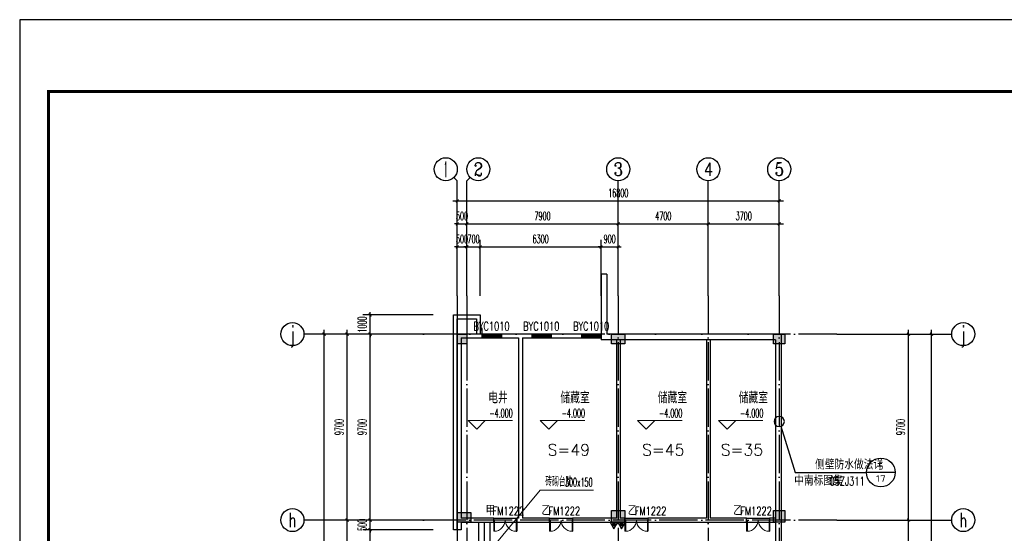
# Model space of a CAD drawing. Extents: x 1779708 to 7299578, y -1121471 to 88434.
# Tile 70 of 256: x 4174085 to 4225461, y -933232 to -906442. Entities that reach past the tile are written whole.
import ezdxf
from ezdxf.enums import TextEntityAlignment as Align

# ---------------------------------------------------------------- set-up
doc = ezdxf.new("R2010")
doc.units = 0
doc.header["$LTSCALE"] = 1000
doc.header["$MEASUREMENT"] = 0
doc.linetypes.add('DOTE', pattern=[2.42, 2, -0.2, 0.02, -0.2])
doc.layers.get('0').update_dxf_attribs({"linetype": 'CONTINUOUS'})
doc.layers.get('Defpoints').update_dxf_attribs({"linetype": 'CONTINUOUS'})
for name, color, linetype in [('AXIS', 3, 'CONTINUOUS'), ('AXIS_TEXT', 7, 'CONTINUOUS'), ('DIM_IDEN', 3, 'CONTINUOUS'), ('DOTE', 1, 'DOTE'), ('EQUIP_灭火器', 7, 'CONTINUOUS'), ('PUB_DIM', 3, 'CONTINUOUS'), ('PUB_TEXT', 7, 'CONTINUOUS'), ('PUB_TITLE', 4, 'CONTINUOUS'), ('SPACE', 7, 'CONTINUOUS'), ('STAIR', 2, 'CONTINUOUS'), ('WALL', 255, 'CONTINUOUS'), ('WINDOW', 2, 'CONTINUOUS'), ('WINDOW_TEXT', 7, 'CONTINUOUS'), ('修改', 6, 'CONTINUOUS'), ('墙柱', 2, 'CONTINUOUS')]:
    doc.layers.add(name, color=color, linetype=linetype)
doc.layers.add('DIM_ELEV', color=3, linetype='CONTINUOUS', lineweight=13)
doc.styles.add('_TCH_AXIS', font='COMPLEX', dxfattribs={"bigfont": 'GBCBIG'})
doc.styles.add('_TCH_DIM', font='SIMPLEX.shx', dxfattribs={"width": 0.7, "bigfont": 'GBCBIG.shx'})
doc.styles.add('_TCH_DIM_T3', font='SIMPLEX.shx', dxfattribs={"width": 0.494118, "bigfont": 'GBCBIG.shx'})
doc.styles.add('_TCH_LABEL', font='COMPLEX', dxfattribs={"bigfont": 'GBCBIG'})
doc.styles.add('_TCH_SPACE', font='SIMPLEX', dxfattribs={"height": 5, "bigfont": 'GBCBIG'})
doc.styles.add('_TCH_WINDOW', font='SIMPLEX', dxfattribs={"height": 3.5, "bigfont": 'GBCBIG'})
doc.styles.add('COMPLEX', font='COMPLEX')
doc.styles.get("Standard").update_dxf_attribs({"font": 'GBENOR', "bigfont": 'GBCBIG'})
doc.dimstyles.new('_TCH_ARCH&&150', dxfattribs={"dimtxt": 446.25, "dimasz": 150, "dimexe": 375, "dimexo": 450, "dimgap": 189.375, "dimtad": 1, "dimdec": 0, "dimzin": 0, "dimdsep": 46, "dimtxsty": '_TCH_DIM_T3', "dimblk": 'ARCHTICK', "dimcen": 0.09, "dimdle": 225, "dimclrt": 7, "dimazin": 2, "dimtfac": 1, "dimtdec": 0, "dimtix": 1, "dimtmove": 2, "dimatfit": 3, "dimfxl": 250, "dimtolj": 1, "dimtzin": 0, "dimarcsym": 0})

# ---------------------------------------------------------------- blocks, each defined once
blk = doc.blocks.new('A$C36B43F05')
at = {"layer": 'PUB_TITLE'}
blk.add_lwpolyline([(0, 0), (126150, 0), (126150, 178350), (0, 178350)], close=True, dxfattribs=at)
at = {"layer": 'PUB_TITLE', "const_width": 150}
blk.add_lwpolyline([(1500, 1500), (124650, 1500), (124650, 174600), (1500, 174600)], close=True, dxfattribs=at)
blk = doc.blocks.new('$TwtSys$00000545')
h = blk.add_hatch()
h.set_pattern_fill('ANSI31', color=256, scale=200, angle=180, style=0)
h.set_pattern_definition([(225, (199409.273, 63921.482), (17.6776695, -17.6776695), [])])
h.paths.add_polyline_path([(65, 174), (-65, 174), (-65, 44), (65, 44)])
for p, q in [((0, 344), (-198, 0)), ((-198, 0), (198, 0)), ((198, 0), (0, 344))]:
    blk.add_line(p, q)
blk.add_lwpolyline([(65, 174), (-65, 174), (-65, 44), (65, 44)], close=True)
blk = doc.blocks.new('_AXISO')
blk.add_circle((0, 0), 0.5)
at = {"layer": 'AXIS_TEXT', "style": 'COMPLEX', "width": 1.041667}
blk.add_attdef('A', text='', height=0.56, dxfattribs=at).set_placement((-0.25, -0.28), (0.25, -0.28), align=Align.FIT)
blk = doc.blocks.new('_ArchTick')
at = {"color": 0, "linetype": 'ByBlock', "const_width": 0.4}
blk.add_lwpolyline([(-0.5, -0.5), (0.5, 0.5)], dxfattribs=at)
blk = doc.blocks.new('*D4539')
at = {"layer": 'AXIS', "color": 0, "lineweight": -2, "transparency": 16777216}
for p, q in [((4196917, -920393), (4196917, -915518)), ((4213717, -920393), (4213717, -915518)), ((4196692, -915893), (4213942, -915893))]:
    blk.add_line(p, q, dxfattribs=at)
at = {"layer": 'Defpoints', "color": 0, "transparency": 16777216}
for p in [(4213717, -915893), (4196917, -920843), (4213717, -920843)]:
    blk.add_point(p, dxfattribs=at)
at = {"layer": 'AXIS', "color": 0, "lineweight": -2, "transparency": 16777216, "xscale": 150, "yscale": 150, "zscale": 150, "rotation": 180}
blk.add_blockref('_ArchTick', (4196917, -915893), dxfattribs=at)
at = {"layer": 'AXIS', "color": 0, "lineweight": -2, "transparency": 16777216, "xscale": 150, "yscale": 150, "zscale": 150}
blk.add_blockref('_ArchTick', (4213717, -915893), dxfattribs=at)
at = {"layer": 'AXIS', "color": 7, "transparency": 16777216, "insert": (4205317, -915481), "char_height": 446.2, "attachment_point": 5, "style": '_TCH_DIM_T3'}
blk.add_mtext('\\A1;16800', dxfattribs=at)
blk = doc.blocks.new('*D4540')
at = {"layer": 'AXIS', "color": 0, "lineweight": -2, "transparency": 16777216}
for p, q in [((4196917, -920393), (4196917, -916718)), ((4197417, -920393), (4197417, -916718)), ((4196917, -917093), (4196767, -917093)), ((4196917, -917093), (4197417, -917093)), ((4197417, -917093), (4197567, -917093))]:
    blk.add_line(p, q, dxfattribs=at)
at = {"layer": 'Defpoints', "color": 0, "transparency": 16777216}
for p in [(4197417, -917093), (4196917, -920843), (4197417, -920843)]:
    blk.add_point(p, dxfattribs=at)
at = {"layer": 'AXIS', "color": 0, "lineweight": -2, "transparency": 16777216, "xscale": 150, "yscale": 150, "zscale": 150}
blk.add_blockref('_ArchTick', (4196917, -917093), dxfattribs=at)
at = {"layer": 'AXIS', "color": 0, "lineweight": -2, "transparency": 16777216, "xscale": 150, "yscale": 150, "zscale": 150, "rotation": 180}
blk.add_blockref('_ArchTick', (4197417, -917093), dxfattribs=at)
at = {"layer": 'AXIS', "color": 7, "transparency": 16777216, "insert": (4197167, -916681), "char_height": 446.2, "attachment_point": 5, "style": '_TCH_DIM_T3'}
blk.add_mtext('\\A1;500', dxfattribs=at)
blk = doc.blocks.new('*D4541')
at = {"layer": 'AXIS', "color": 0, "lineweight": -2, "transparency": 16777216}
for p, q in [((4197417, -920393), (4197417, -916718)), ((4205317, -920393), (4205317, -916718)), ((4197192, -917093), (4205542, -917093))]:
    blk.add_line(p, q, dxfattribs=at)
at = {"layer": 'Defpoints', "color": 0, "transparency": 16777216}
for p in [(4205317, -917093), (4197417, -920843), (4205317, -920843)]:
    blk.add_point(p, dxfattribs=at)
at = {"layer": 'AXIS', "color": 0, "lineweight": -2, "transparency": 16777216, "xscale": 150, "yscale": 150, "zscale": 150, "rotation": 180}
blk.add_blockref('_ArchTick', (4197417, -917093), dxfattribs=at)
at = {"layer": 'AXIS', "color": 0, "lineweight": -2, "transparency": 16777216, "xscale": 150, "yscale": 150, "zscale": 150}
blk.add_blockref('_ArchTick', (4205317, -917093), dxfattribs=at)
at = {"layer": 'AXIS', "color": 7, "transparency": 16777216, "insert": (4201367, -916681), "char_height": 446.2, "attachment_point": 5, "style": '_TCH_DIM_T3'}
blk.add_mtext('\\A1;7900', dxfattribs=at)
blk = doc.blocks.new('*D4542')
at = {"layer": 'AXIS', "color": 0, "lineweight": -2, "transparency": 16777216}
for p, q in [((4205317, -920393), (4205317, -916718)), ((4210017, -920393), (4210017, -916718)), ((4205092, -917093), (4210242, -917093))]:
    blk.add_line(p, q, dxfattribs=at)
at = {"layer": 'Defpoints', "color": 0, "transparency": 16777216}
for p in [(4210017, -917093), (4205317, -920843), (4210017, -920843)]:
    blk.add_point(p, dxfattribs=at)
at = {"layer": 'AXIS', "color": 0, "lineweight": -2, "transparency": 16777216, "xscale": 150, "yscale": 150, "zscale": 150, "rotation": 180}
blk.add_blockref('_ArchTick', (4205317, -917093), dxfattribs=at)
at = {"layer": 'AXIS', "color": 0, "lineweight": -2, "transparency": 16777216, "xscale": 150, "yscale": 150, "zscale": 150}
blk.add_blockref('_ArchTick', (4210017, -917093), dxfattribs=at)
at = {"layer": 'AXIS', "color": 7, "transparency": 16777216, "insert": (4207667, -916681), "char_height": 446.2, "attachment_point": 5, "style": '_TCH_DIM_T3'}
blk.add_mtext('\\A1;4700', dxfattribs=at)
blk = doc.blocks.new('*D4543')
at = {"layer": 'AXIS', "color": 0, "lineweight": -2, "transparency": 16777216}
for p, q in [((4210017, -920393), (4210017, -916718)), ((4213717, -920393), (4213717, -916718)), ((4209792, -917093), (4213942, -917093))]:
    blk.add_line(p, q, dxfattribs=at)
at = {"layer": 'Defpoints', "color": 0, "transparency": 16777216}
for p in [(4213717, -917093), (4210017, -920843), (4213717, -920843)]:
    blk.add_point(p, dxfattribs=at)
at = {"layer": 'AXIS', "color": 0, "lineweight": -2, "transparency": 16777216, "xscale": 150, "yscale": 150, "zscale": 150, "rotation": 180}
blk.add_blockref('_ArchTick', (4210017, -917093), dxfattribs=at)
at = {"layer": 'AXIS', "color": 0, "lineweight": -2, "transparency": 16777216, "xscale": 150, "yscale": 150, "zscale": 150}
blk.add_blockref('_ArchTick', (4213717, -917093), dxfattribs=at)
at = {"layer": 'AXIS', "color": 7, "transparency": 16777216, "insert": (4211867, -916681), "char_height": 446.2, "attachment_point": 5, "style": '_TCH_DIM_T3'}
blk.add_mtext('\\A1;3700', dxfattribs=at)
blk = doc.blocks.new('*D4549')
at = {"layer": 'AXIS', "color": 0, "lineweight": -2, "transparency": 16777216}
for p, q in [((4189967, -1061068), (4189967, -922618)), ((4194467, -922843), (4189592, -922843)), ((4194467, -1060843), (4189592, -1060843))]:
    blk.add_line(p, q, dxfattribs=at)
at = {"layer": 'Defpoints', "color": 0, "transparency": 16777216}
for p in [(4189967, -922843), (4194917, -922843), (4194917, -1060843)]:
    blk.add_point(p, dxfattribs=at)
at = {"layer": 'AXIS', "color": 0, "lineweight": -2, "transparency": 16777216, "xscale": 150, "yscale": 150, "zscale": 150}
for p, rotation in [((4189967, -922843), 90), ((4189967, -1060843), 270)]:
    blk.add_blockref('_ArchTick', p, dxfattribs=dict(at, rotation=rotation))
at = {"layer": 'AXIS', "color": 7, "transparency": 16777216, "insert": (4189555, -991843), "char_height": 446.2, "attachment_point": 5, "rotation": 90, "style": '_TCH_DIM_T3'}
blk.add_mtext('\\A1;138000', dxfattribs=at)
blk = doc.blocks.new('*D4571')
at = {"layer": 'AXIS', "color": 0, "lineweight": -2, "transparency": 16777216}
for p, q in [((4191167, -935968), (4191167, -932318)), ((4194467, -932543), (4190792, -932543)), ((4194467, -935743), (4190792, -935743))]:
    blk.add_line(p, q, dxfattribs=at)
at = {"layer": 'Defpoints', "color": 0, "transparency": 16777216}
for p in [(4191167, -932543), (4194917, -932543), (4194917, -935743)]:
    blk.add_point(p, dxfattribs=at)
at = {"layer": 'AXIS', "color": 0, "lineweight": -2, "transparency": 16777216, "xscale": 150, "yscale": 150, "zscale": 150}
for p, rotation in [((4191167, -932543), 90), ((4191167, -935743), 270)]:
    blk.add_blockref('_ArchTick', p, dxfattribs=dict(at, rotation=rotation))
at = {"layer": 'AXIS', "color": 7, "transparency": 16777216, "insert": (4190755, -934143), "char_height": 446.2, "attachment_point": 5, "rotation": 90, "style": '_TCH_DIM_T3'}
blk.add_mtext('\\A1;3200', dxfattribs=at)
blk = doc.blocks.new('*D4572')
at = {"layer": 'AXIS', "color": 0, "lineweight": -2, "transparency": 16777216}
for p, q in [((4191167, -932768), (4191167, -922618)), ((4194467, -922843), (4190792, -922843)), ((4194467, -932543), (4190792, -932543))]:
    blk.add_line(p, q, dxfattribs=at)
at = {"layer": 'Defpoints', "color": 0, "transparency": 16777216}
for p in [(4191167, -922843), (4194917, -922843), (4194917, -932543)]:
    blk.add_point(p, dxfattribs=at)
at = {"layer": 'AXIS', "color": 0, "lineweight": -2, "transparency": 16777216, "xscale": 150, "yscale": 150, "zscale": 150}
for p, rotation in [((4191167, -922843), 90), ((4191167, -932543), 270)]:
    blk.add_blockref('_ArchTick', p, dxfattribs=dict(at, rotation=rotation))
at = {"layer": 'AXIS', "color": 7, "transparency": 16777216, "insert": (4190755, -927693), "char_height": 446.2, "attachment_point": 5, "rotation": 90, "style": '_TCH_DIM_T3'}
blk.add_mtext('\\A1;9700', dxfattribs=at)
blk = doc.blocks.new('*D4573')
at = {"layer": 'AXIS', "color": 0, "lineweight": -2, "transparency": 16777216}
for p, q in [((4221667, -1061068), (4221667, -922618)), ((4217167, -922843), (4222042, -922843)), ((4217167, -1060843), (4222042, -1060843))]:
    blk.add_line(p, q, dxfattribs=at)
at = {"layer": 'Defpoints', "color": 0, "transparency": 16777216}
for p in [(4216717, -922843), (4221667, -922843), (4216717, -1060843)]:
    blk.add_point(p, dxfattribs=at)
at = {"layer": 'AXIS', "color": 0, "lineweight": -2, "transparency": 16777216, "xscale": 150, "yscale": 150, "zscale": 150}
for p, rotation in [((4221667, -922843), 90), ((4221667, -1060843), 270)]:
    blk.add_blockref('_ArchTick', p, dxfattribs=dict(at, rotation=rotation))
at = {"layer": 'AXIS', "color": 7, "transparency": 16777216, "insert": (4221255, -991843), "char_height": 446.2, "attachment_point": 5, "rotation": 90, "style": '_TCH_DIM_T3'}
blk.add_mtext('\\A1;138000', dxfattribs=at)
blk = doc.blocks.new('*D4595')
at = {"layer": 'AXIS', "color": 0, "lineweight": -2, "transparency": 16777216}
for p, q in [((4220467, -935968), (4220467, -932318)), ((4217167, -932543), (4220842, -932543)), ((4217167, -935743), (4220842, -935743))]:
    blk.add_line(p, q, dxfattribs=at)
at = {"layer": 'Defpoints', "color": 0, "transparency": 16777216}
for p in [(4216717, -932543), (4220467, -932543), (4216717, -935743)]:
    blk.add_point(p, dxfattribs=at)
at = {"layer": 'AXIS', "color": 0, "lineweight": -2, "transparency": 16777216, "xscale": 150, "yscale": 150, "zscale": 150}
for p, rotation in [((4220467, -932543), 90), ((4220467, -935743), 270)]:
    blk.add_blockref('_ArchTick', p, dxfattribs=dict(at, rotation=rotation))
at = {"layer": 'AXIS', "color": 7, "transparency": 16777216, "insert": (4220055, -934143), "char_height": 446.2, "attachment_point": 5, "rotation": 90, "style": '_TCH_DIM_T3'}
blk.add_mtext('\\A1;3200', dxfattribs=at)
blk = doc.blocks.new('*D4596')
at = {"layer": 'AXIS', "color": 0, "lineweight": -2, "transparency": 16777216}
for p, q in [((4220467, -932768), (4220467, -922618)), ((4217167, -922843), (4220842, -922843)), ((4217167, -932543), (4220842, -932543))]:
    blk.add_line(p, q, dxfattribs=at)
at = {"layer": 'Defpoints', "color": 0, "transparency": 16777216}
for p in [(4216717, -922843), (4220467, -922843), (4216717, -932543)]:
    blk.add_point(p, dxfattribs=at)
at = {"layer": 'AXIS', "color": 0, "lineweight": -2, "transparency": 16777216, "xscale": 150, "yscale": 150, "zscale": 150}
for p, rotation in [((4220467, -922843), 90), ((4220467, -932543), 270)]:
    blk.add_blockref('_ArchTick', p, dxfattribs=dict(at, rotation=rotation))
at = {"layer": 'AXIS', "color": 7, "transparency": 16777216, "insert": (4220055, -927693), "char_height": 446.2, "attachment_point": 5, "rotation": 90, "style": '_TCH_DIM_T3'}
blk.add_mtext('\\A1;9700', dxfattribs=at)
blk = doc.blocks.new('*D5231')
at = {"layer": 'Defpoints', "color": 0, "transparency": 16777216}
for p in [(4205317, -918293), (4204417, -921293), (4205317, -921293)]:
    blk.add_point(p, dxfattribs=at)
at = {"layer": 'PUB_DIM', "color": 0, "lineweight": -2, "transparency": 16777216}
for p, q in [((4204417, -920843), (4204417, -917918)), ((4205317, -920843), (4205317, -917918)), ((4204417, -918293), (4204267, -918293)), ((4204417, -918293), (4205317, -918293)), ((4205317, -918293), (4205467, -918293))]:
    blk.add_line(p, q, dxfattribs=at)
at = {"layer": 'PUB_DIM', "color": 0, "lineweight": -2, "transparency": 16777216, "xscale": 150, "yscale": 150, "zscale": 150}
blk.add_blockref('_ArchTick', (4204417, -918293), dxfattribs=at)
at = {"layer": 'PUB_DIM', "color": 0, "lineweight": -2, "transparency": 16777216, "xscale": 150, "yscale": 150, "zscale": 150, "rotation": 180}
blk.add_blockref('_ArchTick', (4205317, -918293), dxfattribs=at)
at = {"layer": 'PUB_DIM', "color": 7, "transparency": 16777216, "insert": (4204867, -917881), "char_height": 446.2, "attachment_point": 5, "style": '_TCH_DIM_T3'}
blk.add_mtext('\\A1;900', dxfattribs=at)
blk = doc.blocks.new('*D5232')
at = {"layer": 'Defpoints', "color": 0, "transparency": 16777216}
for p in [(4204417, -918293), (4198117, -921293), (4204417, -921293)]:
    blk.add_point(p, dxfattribs=at)
at = {"layer": 'PUB_DIM', "color": 0, "lineweight": -2, "transparency": 16777216}
for p, q in [((4198117, -920843), (4198117, -917918)), ((4204417, -920843), (4204417, -917918)), ((4197892, -918293), (4204642, -918293))]:
    blk.add_line(p, q, dxfattribs=at)
at = {"layer": 'PUB_DIM', "color": 0, "lineweight": -2, "transparency": 16777216, "xscale": 150, "yscale": 150, "zscale": 150, "rotation": 180}
blk.add_blockref('_ArchTick', (4198117, -918293), dxfattribs=at)
at = {"layer": 'PUB_DIM', "color": 0, "lineweight": -2, "transparency": 16777216, "xscale": 150, "yscale": 150, "zscale": 150}
blk.add_blockref('_ArchTick', (4204417, -918293), dxfattribs=at)
at = {"layer": 'PUB_DIM', "color": 7, "transparency": 16777216, "insert": (4201267, -917881), "char_height": 446.2, "attachment_point": 5, "style": '_TCH_DIM_T3'}
blk.add_mtext('\\A1;6300', dxfattribs=at)
blk = doc.blocks.new('*D5233')
at = {"layer": 'Defpoints', "color": 0, "transparency": 16777216}
for p in [(4198117, -918293), (4197417, -921293), (4198117, -921293)]:
    blk.add_point(p, dxfattribs=at)
at = {"layer": 'PUB_DIM', "color": 0, "lineweight": -2, "transparency": 16777216}
for p, q in [((4197417, -920843), (4197417, -917918)), ((4198117, -920843), (4198117, -917918)), ((4197417, -918293), (4197267, -918293)), ((4197417, -918293), (4198117, -918293)), ((4198117, -918293), (4198267, -918293))]:
    blk.add_line(p, q, dxfattribs=at)
at = {"layer": 'PUB_DIM', "color": 0, "lineweight": -2, "transparency": 16777216, "xscale": 150, "yscale": 150, "zscale": 150}
blk.add_blockref('_ArchTick', (4197417, -918293), dxfattribs=at)
at = {"layer": 'PUB_DIM', "color": 0, "lineweight": -2, "transparency": 16777216, "xscale": 150, "yscale": 150, "zscale": 150, "rotation": 180}
blk.add_blockref('_ArchTick', (4198117, -918293), dxfattribs=at)
at = {"layer": 'PUB_DIM', "color": 7, "transparency": 16777216, "insert": (4197767, -917881), "char_height": 446.2, "attachment_point": 5, "style": '_TCH_DIM_T3'}
blk.add_mtext('\\A1;700', dxfattribs=at)
blk = doc.blocks.new('*D5234')
at = {"layer": 'Defpoints', "color": 0, "transparency": 16777216}
for p in [(4197417, -918293), (4196917, -921293), (4197417, -921293)]:
    blk.add_point(p, dxfattribs=at)
at = {"layer": 'PUB_DIM', "color": 0, "lineweight": -2, "transparency": 16777216}
for p, q in [((4196917, -920843), (4196917, -917918)), ((4197417, -920843), (4197417, -917918)), ((4196917, -918293), (4196767, -918293)), ((4196917, -918293), (4197417, -918293)), ((4197417, -918293), (4197567, -918293))]:
    blk.add_line(p, q, dxfattribs=at)
at = {"layer": 'PUB_DIM', "color": 0, "lineweight": -2, "transparency": 16777216, "xscale": 150, "yscale": 150, "zscale": 150}
blk.add_blockref('_ArchTick', (4196917, -918293), dxfattribs=at)
at = {"layer": 'PUB_DIM', "color": 0, "lineweight": -2, "transparency": 16777216, "xscale": 150, "yscale": 150, "zscale": 150, "rotation": 180}
blk.add_blockref('_ArchTick', (4197417, -918293), dxfattribs=at)
at = {"layer": 'PUB_DIM', "color": 7, "transparency": 16777216, "insert": (4197167, -917881), "char_height": 446.2, "attachment_point": 5, "style": '_TCH_DIM_T3'}
blk.add_mtext('\\A1;500', dxfattribs=at)
blk = doc.blocks.new('$DorLib2D$00000002')
for p, q in [((-0.5, 0), (-0.5, 0.4875)), ((-0.475, 0.4875), (-0.5, 0.4875)), ((-0.475, 0), (-0.475, 0.4875)), ((0.475, 0), (0.475, 0.4875)), ((0.475, 0.4875), (0.5, 0.4875)), ((0.5, 0), (0.5, 0.4875)), ((-0.5, 0), (-0.475, 0)), ((0.5, 0), (0.475, 0))]:
    blk.add_line(p, q)
at = {"lineweight": 13}
for centre, start, end in [((-0.4875, 0), 0, 88.53072), ((0.4875, 0), 91.46928, 180)]:
    blk.add_arc(centre, 0.4875, start, end, dxfattribs=at)
blk = doc.blocks.new('$WINLIB2D$00000039')
at = {"color": 0}
for p, q in [((0.5, 0.5), (-0.5, 0.5)), ((-0.5, 0.167), (0.5, 0.167)), ((-0.452, -0.167), (-0.5, 0.084)), ((-0.384, -0.167), (-0.448, 0.167)), ((-0.316, -0.167), (-0.38, 0.167)), ((-0.248, -0.167), (-0.312, 0.167)), ((-0.18, -0.167), (-0.244, 0.167)), ((-0.112, -0.167), (-0.176, 0.167)), ((-0.044, -0.167), (-0.108, 0.167)), ((0.024, -0.167), (-0.04, 0.167)), ((0.092, -0.167), (0.028, 0.167)), ((0.16, -0.167), (0.096, 0.167)), ((0.228, -0.167), (0.164, 0.167)), ((0.296, -0.167), (0.232, 0.167)), ((0.364, -0.167), (0.3, 0.167)), ((0.432, -0.167), (0.368, 0.167)), ((0.5, -0.167), (0.436, 0.167)), ((-0.5, -0.167), (0.5, -0.167)), ((0.5, -0.5), (-0.5, -0.5))]:
    blk.add_line(p, q, dxfattribs=at)
blk = doc.blocks.new('*D5475')
at = {"layer": 'AXIS', "color": 0, "lineweight": -2, "transparency": 16777216}
for p, q in [((4192367, -935568), (4192367, -932818)), ((4195667, -933043), (4191992, -933043)), ((4195667, -935343), (4191992, -935343))]:
    blk.add_line(p, q, dxfattribs=at)
at = {"layer": 'Defpoints', "color": 0, "transparency": 16777216}
for p in [(4192367, -933043), (4196117, -933043), (4196117, -935343)]:
    blk.add_point(p, dxfattribs=at)
at = {"layer": 'AXIS', "color": 0, "lineweight": -2, "transparency": 16777216, "xscale": 150, "yscale": 150, "zscale": 150}
for p, rotation in [((4192367, -933043), 90), ((4192367, -935343), 270)]:
    blk.add_blockref('_ArchTick', p, dxfattribs=dict(at, rotation=rotation))
at = {"layer": 'AXIS', "color": 7, "transparency": 16777216, "insert": (4191955, -934193), "char_height": 446.2, "attachment_point": 5, "rotation": 90, "style": '_TCH_DIM_T3'}
blk.add_mtext('\\A1;2300', dxfattribs=at)
blk = doc.blocks.new('*D5476')
at = {"layer": 'AXIS', "color": 0, "lineweight": -2, "transparency": 16777216}
for p, q in [((4192367, -932543), (4192367, -932393)), ((4195667, -932543), (4191992, -932543)), ((4192367, -933043), (4192367, -932543)), ((4195667, -933043), (4191992, -933043)), ((4192367, -933043), (4192367, -933193))]:
    blk.add_line(p, q, dxfattribs=at)
at = {"layer": 'Defpoints', "color": 0, "transparency": 16777216}
for p in [(4192367, -932543), (4196117, -932543), (4196117, -933043)]:
    blk.add_point(p, dxfattribs=at)
at = {"layer": 'AXIS', "color": 0, "lineweight": -2, "transparency": 16777216, "xscale": 150, "yscale": 150, "zscale": 150}
for p, rotation in [((4192367, -932543), 270), ((4192367, -933043), 90)]:
    blk.add_blockref('_ArchTick', p, dxfattribs=dict(at, rotation=rotation))
at = {"layer": 'AXIS', "color": 7, "transparency": 16777216, "insert": (4191955, -932793), "char_height": 446.2, "attachment_point": 5, "rotation": 90, "style": '_TCH_DIM_T3'}
blk.add_mtext('\\A1;500', dxfattribs=at)
blk = doc.blocks.new('*D5477')
at = {"layer": 'AXIS', "color": 0, "lineweight": -2, "transparency": 16777216}
for p, q in [((4192367, -932768), (4192367, -922618)), ((4195667, -922843), (4191992, -922843)), ((4195667, -932543), (4191992, -932543))]:
    blk.add_line(p, q, dxfattribs=at)
at = {"layer": 'Defpoints', "color": 0, "transparency": 16777216}
for p in [(4192367, -922843), (4196117, -922843), (4196117, -932543)]:
    blk.add_point(p, dxfattribs=at)
at = {"layer": 'AXIS', "color": 0, "lineweight": -2, "transparency": 16777216, "xscale": 150, "yscale": 150, "zscale": 150}
for p, rotation in [((4192367, -922843), 90), ((4192367, -932543), 270)]:
    blk.add_blockref('_ArchTick', p, dxfattribs=dict(at, rotation=rotation))
at = {"layer": 'AXIS', "color": 7, "transparency": 16777216, "insert": (4191955, -927693), "char_height": 446.2, "attachment_point": 5, "rotation": 90, "style": '_TCH_DIM_T3'}
blk.add_mtext('\\A1;9700', dxfattribs=at)
blk = doc.blocks.new('*D5478')
at = {"layer": 'AXIS', "color": 0, "lineweight": -2, "transparency": 16777216}
for p, q in [((4192367, -921843), (4192367, -921693)), ((4195667, -921843), (4191992, -921843)), ((4192367, -922843), (4192367, -921843)), ((4195667, -922843), (4191992, -922843)), ((4192367, -922843), (4192367, -922993))]:
    blk.add_line(p, q, dxfattribs=at)
at = {"layer": 'Defpoints', "color": 0, "transparency": 16777216}
for p in [(4192367, -921843), (4196117, -921843), (4196117, -922843)]:
    blk.add_point(p, dxfattribs=at)
at = {"layer": 'AXIS', "color": 0, "lineweight": -2, "transparency": 16777216, "xscale": 150, "yscale": 150, "zscale": 150}
for p, rotation in [((4192367, -921843), 270), ((4192367, -922843), 90)]:
    blk.add_blockref('_ArchTick', p, dxfattribs=dict(at, rotation=rotation))
at = {"layer": 'AXIS', "color": 7, "transparency": 16777216, "insert": (4191955, -922343), "char_height": 446.2, "attachment_point": 5, "rotation": 90, "style": '_TCH_DIM_T3'}
blk.add_mtext('\\A1;1000', dxfattribs=at)

msp = doc.modelspace()

# ---------------------------------------------------------------- hatches: boundary and pattern name
at = {"layer": '墙柱'}
h = msp.add_hatch(color=256, dxfattribs=at)
h.paths.add_polyline_path([(4196917.1, -1041543.3), (4197517.1, -1041543.3), (4197517.1, -1040943.3), (4196917.1, -1040943.3)])
h.paths.add_polyline_path([(4197417.1, -1028493.3), (4197917.1, -1028493.3), (4197917.1, -1028993.3), (4197417.1, -1028993.3)])
h.paths.add_polyline_path([(4196917.1, -1023143.3), (4197917.1, -1023143.3), (4197917.1, -1022643.3), (4196917.1, -1022643.3)])
h.paths.add_polyline_path([(4213517.1, -1009843.3), (4214017.1, -1009843.3), (4214017.1, -1010343.3), (4213517.1, -1010343.3)])
h.paths.add_polyline_path([(4209817.1, -1015993.3), (4210417.1, -1015993.3), (4210417.1, -1016693.3), (4209817.1, -1016693.3)])
h.paths.add_polyline_path([(4213417.1, -1048043.3), (4214017.1, -1048043.3), (4214017.1, -1047443.3), (4213417.1, -1047443.3)])
h.paths.add_polyline_path([(4209817.1, -1029093.3), (4210417.1, -1029093.3), (4210417.1, -1028393.3), (4209817.1, -1028393.3)])
h.paths.add_polyline_path([(4209917.1, -1009843.3), (4210417.1, -1009843.3), (4210417.1, -1010343.3), (4209917.1, -1010343.3)])
h.paths.add_polyline_path([(4196917.1, -1016093.3), (4197917.1, -1016093.3), (4197917.1, -1016593.3), (4196917.1, -1016593.3)])
h.paths.add_polyline_path([(4205217.1, -1048043.3), (4205817.1, -1048043.3), (4205817.1, -1047543.3), (4205217.1, -1047543.3)])
h.paths.add_polyline_path([(4209817.1, -1023343.3), (4210417.1, -1023343.3), (4210417.1, -1022643.3), (4209817.1, -1022643.3)])
h.paths.add_polyline_path([(4213417.1, -1034843.3), (4214017.1, -1034843.3), (4214017.1, -1034243.3), (4213417.1, -1034243.3)])
h.paths.add_polyline_path([(4205017.1, -1034843.3), (4205617.1, -1034843.3), (4205617.1, -1034243.3), (4205017.1, -1034243.3)])
h.paths.add_polyline_path([(4196917.1, -1034843.3), (4197917.1, -1034843.3), (4197917.1, -1034343.3), (4196917.1, -1034343.3)])
h.paths.add_polyline_path([(4213317.1, -1041543.3), (4214017.1, -1041543.3), (4214017.1, -1040943.3), (4213317.1, -1040943.3)])
h.paths.add_polyline_path([(4205217.1, -1041543.3), (4205817.1, -1041543.3), (4205817.1, -1040943.3), (4205217.1, -1040943.3)])
h.paths.add_polyline_path([(4213417.1, -1019043.3), (4214017.1, -1019043.3), (4214017.1, -1019643.3), (4213417.1, -1019643.3)])
h.paths.add_polyline_path([(4196917.1, -1009843.3), (4197917.1, -1009843.3), (4197917.1, -1010343.3), (4196917.1, -1010343.3)])
h.paths.add_polyline_path([(4196917.1, -1048343.3), (4197617.1, -1048343.3), (4197617.1, -1047843.3), (4196917.1, -1047843.3)])
h.paths.add_polyline_path([(4196917.1, -1051543.3), (4197617.1, -1051543.3), (4197617.1, -1051043.3), (4196917.1, -1051043.3)])
h.paths.add_polyline_path([(4204967.1, -1051643.3), (4205667.1, -1051643.3), (4205667.1, -1051043.3), (4204967.1, -1051043.3)])
h.paths.add_polyline_path([(4213417.1, -1051643.3), (4214017.1, -1051643.3), (4214017.1, -1051043.3), (4213417.1, -1051043.3)])
h.paths.add_polyline_path([(4213417.1, -1060843.3), (4214017.1, -1060843.3), (4214017.1, -1060343.3), (4213417.1, -1060343.3)])
h.paths.add_polyline_path([(4204967.1, -1060843.3), (4205667.1, -1060843.3), (4205667.1, -1060343.3), (4204967.1, -1060343.3)])
h.paths.add_polyline_path([(4196917.1, -1060843.3), (4197417.1, -1060843.3), (4197417.1, -1060343.3), (4196917.1, -1060343.3)])
h.paths.add_polyline_path([(4196917.1, -942143.3), (4197517.1, -942143.3), (4197517.1, -942743.3), (4196917.1, -942743.3)])
h.paths.add_polyline_path([(4197417.1, -955193.3), (4197917.1, -955193.3), (4197917.1, -954693.3), (4197417.1, -954693.3)])
h.paths.add_polyline_path([(4196917.1, -960543.3), (4197917.1, -960543.3), (4197917.1, -961043.3), (4196917.1, -961043.3)])
h.paths.add_polyline_path([(4213517.1, -973843.3), (4214017.1, -973843.3), (4214017.1, -973343.3), (4213517.1, -973343.3)])
h.paths.add_polyline_path([(4209817.1, -967693.3), (4210417.1, -967693.3), (4210417.1, -966993.3), (4209817.1, -966993.3)])
h.paths.add_polyline_path([(4213417.1, -935643.3), (4214017.1, -935643.3), (4214017.1, -936243.3), (4213417.1, -936243.3)])
h.paths.add_polyline_path([(4209817.1, -954593.3), (4210417.1, -954593.3), (4210417.1, -955293.3), (4209817.1, -955293.3)])
h.paths.add_polyline_path([(4209917.1, -973843.3), (4210417.1, -973843.3), (4210417.1, -973343.3), (4209917.1, -973343.3)])
h.paths.add_polyline_path([(4196917.1, -967593.3), (4197917.1, -967593.3), (4197917.1, -967093.3), (4196917.1, -967093.3)])
h.paths.add_polyline_path([(4205217.1, -935643.3), (4205817.1, -935643.3), (4205817.1, -936143.3), (4205217.1, -936143.3)])
h.paths.add_polyline_path([(4209817.1, -960343.3), (4210417.1, -960343.3), (4210417.1, -961043.3), (4209817.1, -961043.3)])
h.paths.add_polyline_path([(4213417.1, -948843.3), (4214017.1, -948843.3), (4214017.1, -949443.3), (4213417.1, -949443.3)])
h.paths.add_polyline_path([(4205017.1, -948843.3), (4205617.1, -948843.3), (4205617.1, -949443.3), (4205017.1, -949443.3)])
h.paths.add_polyline_path([(4196917.1, -948843.3), (4197917.1, -948843.3), (4197917.1, -949343.3), (4196917.1, -949343.3)])
h.paths.add_polyline_path([(4213317.1, -942143.3), (4214017.1, -942143.3), (4214017.1, -942743.3), (4213317.1, -942743.3)])
h.paths.add_polyline_path([(4205217.1, -942143.3), (4205817.1, -942143.3), (4205817.1, -942743.3), (4205217.1, -942743.3)])
h.paths.add_polyline_path([(4213417.1, -964643.3), (4214017.1, -964643.3), (4214017.1, -964043.3), (4213417.1, -964043.3)])
h.paths.add_polyline_path([(4196917.1, -973843.3), (4197917.1, -973843.3), (4197917.1, -973343.3), (4196917.1, -973343.3)])
h.paths.add_polyline_path([(4196917.1, -935343.3), (4197617.1, -935343.3), (4197617.1, -935843.3), (4196917.1, -935843.3)])
h.paths.add_polyline_path([(4196917.1, -932143.3), (4197617.1, -932143.3), (4197617.1, -932643.3), (4196917.1, -932643.3)])
h.paths.add_polyline_path([(4204967.1, -932043.3), (4205667.1, -932043.3), (4205667.1, -932643.3), (4204967.1, -932643.3)])
h.paths.add_polyline_path([(4213417.1, -932043.3), (4214017.1, -932043.3), (4214017.1, -932643.3), (4213417.1, -932643.3)])
h.paths.add_polyline_path([(4213417.1, -922843.3), (4214017.1, -922843.3), (4214017.1, -923343.3), (4213417.1, -923343.3)])
h.paths.add_polyline_path([(4204967.1, -922843.3), (4205667.1, -922843.3), (4205667.1, -923343.3), (4204967.1, -923343.3)])
h.paths.add_polyline_path([(4196917.1, -922843.3), (4197417.1, -922843.3), (4197417.1, -923343.3), (4196917.1, -923343.3)])

# ---------------------------------------------------------------- linework, layer by layer
at = {"layer": 'AXIS'}
for p, q in [((4196741.4, -914667.6), (4196917.1, -914843.3)), ((4196917.1, -920843.3), (4196917.1, -914843.3)), ((4197592.8, -914667.6), (4197417.1, -914843.3)), ((4197417.1, -920843.3), (4197417.1, -914843.3)), ((4205317.1, -920843.3), (4205317.1, -914843.3)), ((4210017.1, -920843.3), (4210017.1, -914843.3)), ((4213717.1, -920843.3), (4213717.1, -914843.3)), ((4194917.1, -922843.3), (4188917.1, -922843.3)), ((4216717.1, -922843.3), (4222717.1, -922843.3)), ((4194917.1, -932543.3), (4188917.1, -932543.3)), ((4216717.1, -932543.3), (4222717.1, -932543.3))]:
    msp.add_line(p, q, dxfattribs=at)
at = {"layer": 'DIM_ELEV'}
for p, q in [((4197930.2, -927795.1), (4197480.2, -927345.1)), ((4197480.2, -927345.1), (4199796, -927345.1)), ((4197930.2, -927795.1), (4198380.2, -927345.1)), ((4201699.8, -927795.1), (4201249.8, -927345.1)), ((4201249.8, -927345.1), (4203565.7, -927345.1)), ((4201699.8, -927795.1), (4202149.8, -927345.1)), ((4206780, -927795.1), (4206330, -927345.1)), ((4206330, -927345.1), (4208645.9, -927345.1)), ((4206780, -927795.1), (4207230, -927345.1)), ((4211001.3, -927795.1), (4210551.3, -927345.1)), ((4210551.3, -927345.1), (4212867.1, -927345.1)), ((4211001.3, -927795.1), (4211451.3, -927345.1)), ((4198617.1, -934143.3), (4201239, -930986.6)), ((4201239, -930986.6), (4204029.5, -930986.6))]:
    msp.add_line(p, q, dxfattribs=at)
at = {"layer": 'DIM_IDEN'}
for p, q in [((4213796.2, -927652.2), (4214543.2, -930056.6)), ((4214543.2, -930056.6), (4218268.3, -930056.6)), ((4219768.3, -930056.6), (4218268.3, -930056.6))]:
    msp.add_line(p, q, dxfattribs=at)
msp.add_lwpolyline([(4213983.3, -927398.1, 1), (4213451.1, -927398.1, 1)], format="xyb", close=True, dxfattribs=at)
msp.add_circle((4219018.3, -930056.6), 750, dxfattribs=at)
at = {"layer": 'DOTE'}
for p, q in [((4196917.1, -920843.3), (4196917.1, -1062843.3)), ((4197417.1, -920843.3), (4197417.1, -1062843.3)), ((4205317.1, -920843.3), (4205317.1, -1062843.3)), ((4210017.1, -920843.3), (4210017.1, -1062843.3)), ((4213717.1, -920843.3), (4213717.1, -1062843.3)), ((4216717.1, -922843.3), (4194917.1, -922843.3)), ((4216717.1, -932543.3), (4194917.1, -932543.3))]:
    msp.add_line(p, q, dxfattribs=at)
at = {"layer": 'STAIR'}
for p, q in [((4198017.1, -932643.3), (4198017.1, -935643.3)), ((4198317.1, -932643.3), (4198317.1, -935643.3)), ((4198617.1, -932643.3), (4198617.1, -935643.3)), ((4196917.1, -933043.3), (4196917.1, -935343.3))]:
    msp.add_line(p, q, dxfattribs=at)
at = {"layer": 'WALL'}
for p, q in [((4204417.1, -919714.8), (4204417.1, -923143.3)), ((4204717.1, -919714.8), (4204417.1, -919714.8)), ((4204717.1, -919714.8), (4204717.1, -922843.3)), ((4196917.1, -922843.3), (4196917.1, -932543.3)), ((4198217.1, -922843.3), (4196917.1, -922843.3)), ((4197117.1, -923043.3), (4197117.1, -932443.3)), ((4197117.1, -923043.3), (4198217.1, -923043.3)), ((4198217.1, -923043.3), (4198217.1, -922843.3)), ((4200217.1, -922843.3), (4199217.1, -922843.3)), ((4199217.1, -922843.3), (4199217.1, -923043.3)), ((4199217.1, -923043.3), (4200117.1, -923043.3)), ((4200117.1, -923043.3), (4200117.1, -932443.3)), ((4200817.1, -922843.3), (4200217.1, -922843.3)), ((4200317.1, -923043.3), (4200817.1, -923043.3)), ((4200317.1, -923043.3), (4200317.1, -932443.3)), ((4200817.1, -923043.3), (4200817.1, -922843.3)), ((4203417.1, -922843.3), (4201817.1, -922843.3)), ((4201817.1, -922843.3), (4201817.1, -923043.3)), ((4201817.1, -923043.3), (4203417.1, -923043.3)), ((4203417.1, -923043.3), (4203417.1, -922843.3)), ((4204417.1, -922843.3), (4204417.1, -923043.3)), ((4205317.1, -923143.3), (4204417.1, -923143.3)), ((4205317.1, -922843.3), (4204717.1, -922843.3)), ((4205217.1, -923143.3), (4205217.1, -932443.3)), ((4210017.1, -922843.3), (4205317.1, -922843.3)), ((4210017.1, -923143.3), (4205317.1, -923143.3)), ((4205417.1, -923143.3), (4205417.1, -932443.3)), ((4209917.1, -923143.3), (4209917.1, -932443.3)), ((4213817.1, -922843.3), (4210017.1, -922843.3)), ((4213517.1, -923143.3), (4210017.1, -923143.3)), ((4210117.1, -923143.3), (4210117.1, -932443.3)), ((4213517.1, -923143.3), (4213517.1, -932543.3)), ((4213817.1, -922843.3), (4213817.1, -932543.3)), ((4198817.1, -932443.3), (4197117.1, -932443.3)), ((4198817.1, -932643.3), (4198817.1, -932443.3)), ((4200117.1, -932443.3), (4200017.1, -932443.3)), ((4200017.1, -932443.3), (4200017.1, -932643.3)), ((4201736.3, -932443.3), (4200317.1, -932443.3)), ((4201736.3, -932643.3), (4201736.3, -932443.3)), ((4205217.1, -932443.3), (4202936.3, -932443.3)), ((4202936.3, -932443.3), (4202936.3, -932643.3)), ((4205667.1, -932443.3), (4205417.1, -932443.3)), ((4205667.1, -932643.3), (4205667.1, -932443.3)), ((4209917.1, -932443.3), (4206867.1, -932443.3)), ((4206867.1, -932443.3), (4206867.1, -932643.3)), ((4212017.1, -932443.3), (4210117.1, -932443.3)), ((4212017.1, -932643.3), (4212017.1, -932443.3)), ((4213517.1, -932443.3), (4213217.1, -932443.3)), ((4213217.1, -932443.3), (4213217.1, -932643.3)), ((4196917.1, -932543.3), (4196917.1, -933043.3)), ((4197117.1, -932643.3), (4198817.1, -932643.3)), ((4197117.1, -932643.3), (4197117.1, -933043.3)), ((4200017.1, -932643.3), (4200217.1, -932643.3)), ((4200217.1, -932643.3), (4201736.3, -932643.3)), ((4202936.3, -932643.3), (4205317.1, -932643.3)), ((4205317.1, -932643.3), (4205667.1, -932643.3)), ((4206867.1, -932643.3), (4210017.1, -932643.3)), ((4210017.1, -932643.3), (4212017.1, -932643.3)), ((4213217.1, -932643.3), (4213517.1, -932643.3)), ((4213517.1, -932543.3), (4213517.1, -935743.3)), ((4213817.1, -932543.3), (4213817.1, -935743.3)), ((4197117.1, -933043.3), (4196917.1, -933043.3))]:
    msp.add_line(p, q, dxfattribs=at)
for points in [[(4196917.1, -933043.3), (4196717.1, -933043.3), (4196717.1, -921843.3), (4198117.1, -921843.3), (4198117.1, -922843.3)], [(4196917.1, -933043.3), (4196917.1, -922043.3), (4197917.1, -922043.3), (4197917.1, -922843.3)], [(4198217.1, -922843.3), (4198217.1, -922543.3), (4198117.1, -922543.3)]]:
    msp.add_lwpolyline(points, dxfattribs=at)
at = {"layer": 'WINDOW'}
for p, q in [((4198817.1, -932443.3), (4200017.1, -932443.3)), ((4201736.3, -932443.3), (4202936.3, -932443.3)), ((4205667.1, -932443.3), (4206867.1, -932443.3)), ((4212017.1, -932443.3), (4213217.1, -932443.3)), ((4198817.1, -932643.3), (4200017.1, -932643.3)), ((4201736.3, -932643.3), (4202936.3, -932643.3)), ((4205667.1, -932643.3), (4206867.1, -932643.3)), ((4212017.1, -932643.3), (4213217.1, -932643.3))]:
    msp.add_line(p, q, dxfattribs=at)
at = {"layer": '墙柱'}
for points in [[(4196917.1, -922843.3), (4197417.1, -922843.3), (4197417.1, -923343.3), (4196917.1, -923343.3)], [(4204967.1, -922843.3), (4205667.1, -922843.3), (4205667.1, -923343.3), (4204967.1, -923343.3)], [(4213417.1, -922843.3), (4214017.1, -922843.3), (4214017.1, -923343.3), (4213417.1, -923343.3)], [(4196917.1, -932143.3), (4197617.1, -932143.3), (4197617.1, -932643.3), (4196917.1, -932643.3)], [(4204967.1, -932043.3), (4205667.1, -932043.3), (4205667.1, -932643.3), (4204967.1, -932643.3)], [(4213417.1, -932043.3), (4214017.1, -932043.3), (4214017.1, -932643.3), (4213417.1, -932643.3)]]:
    msp.add_lwpolyline(points, close=True, dxfattribs=at)

# ---------------------------------------------------------------- block references
at = {"layer": 'AXIS'}
ref = msp.add_blockref('_AXISO', (4196317.1, -914243.3), dxfattribs=dict(at, xscale=1200, yscale=1200, zscale=1200))
ref.add_attrib('A', '1', dxfattribs={"layer": 'AXIS_TEXT', "height": 817.2, "style": '_TCH_AXIS', "width": 0.555556}).set_placement((4196219.8, -914651.9), (4196414.4, -914651.9), align=Align.FIT)
ref = msp.add_blockref('_AXISO', (4198017.1, -914243.3), dxfattribs=dict(at, xscale=1200, yscale=1200, zscale=1200))
ref.add_attrib('A', '2', dxfattribs={"layer": 'AXIS_TEXT', "height": 698.9, "style": '_TCH_AXIS'}).set_placement((4197784.1, -914592.8), (4198250.1, -914592.8), align=Align.FIT)
ref = msp.add_blockref('_AXISO', (4205317.1, -914243.3), dxfattribs=dict(at, xscale=1200, yscale=1200, zscale=1200))
ref.add_attrib('A', '3', dxfattribs={"layer": 'AXIS_TEXT', "height": 698.9, "style": '_TCH_AXIS'}).set_placement((4205084.1, -914592.8), (4205550.1, -914592.8), align=Align.FIT)
ref = msp.add_blockref('_AXISO', (4210017.1, -914243.3), dxfattribs=dict(at, xscale=1200, yscale=1200, zscale=1200))
ref.add_attrib('A', '4', dxfattribs={"layer": 'AXIS_TEXT', "height": 683.5, "style": '_TCH_AXIS', "width": 0.9375}).set_placement((4209773, -914585.1), (4210261.2, -914585.1), align=Align.FIT)
ref = msp.add_blockref('_AXISO', (4213717.1, -914243.3), dxfattribs=dict(at, xscale=1200, yscale=1200, zscale=1200))
ref.add_attrib('A', '5', dxfattribs={"layer": 'AXIS_TEXT', "height": 698.9, "style": '_TCH_AXIS'}).set_placement((4213484.1, -914592.8), (4213950.1, -914592.8), align=Align.FIT)
ref = msp.add_blockref('_AXISO', (4188317.1, -922843.3), dxfattribs=dict(at, xscale=1200, yscale=1200, zscale=1200))
ref.add_attrib('A', 'j', dxfattribs={"layer": 'AXIS_TEXT', "height": 821.4, "style": '_TCH_AXIS', "width": 0.75}).set_placement((4188229.1, -923254), (4188405.1, -923254), align=Align.FIT)
ref = msp.add_blockref('_AXISO', (4223317.1, -922843.3), dxfattribs=dict(at, xscale=1200, yscale=1200, zscale=1200))
ref.add_attrib('A', 'j', dxfattribs={"layer": 'AXIS_TEXT', "height": 821.4, "style": '_TCH_AXIS', "width": 0.75}).set_placement((4223229.1, -923254), (4223405.1, -923254), align=Align.FIT)
ref = msp.add_blockref('_AXISO', (4188317.1, -932543.3), dxfattribs=dict(at, xscale=1200, yscale=1200, zscale=1200))
ref.add_attrib('A', 'h', dxfattribs={"layer": 'AXIS_TEXT', "height": 744.1, "style": '_TCH_AXIS', "width": 0.611111}).set_placement((4188122.2, -932915.4), (4188512, -932915.4), align=Align.FIT)
ref = msp.add_blockref('_AXISO', (4223317.1, -932543.3), dxfattribs=dict(at, xscale=1200, yscale=1200, zscale=1200))
ref.add_attrib('A', 'h', dxfattribs={"layer": 'AXIS_TEXT', "height": 744.1, "style": '_TCH_AXIS', "width": 0.611111}).set_placement((4223122.2, -932915.4), (4223512, -932915.4), align=Align.FIT)
at = {"layer": 'EQUIP_灭火器', "color": 6, "xscale": -1, "yscale": -1}
for p in [(4205093.5, -932649.4), (4205490.3, -932649.4)]:
    msp.add_blockref('$TwtSys$00000545', p, dxfattribs=at)
at = {"layer": 'WINDOW'}
ref = msp.add_blockref('$WINLIB2D$00000039', (4198717.1, -922943.3), dxfattribs=dict(at, xscale=1000, yscale=200, zscale=1000, rotation=180))
ref.add_attrib('A', 'BYC1010', (4197757.1, -922653.9), dxfattribs={"layer": 'WINDOW_TEXT', "height": 446.25, "style": '_TCH_WINDOW', "width": 0.705882})
ref = msp.add_blockref('$WINLIB2D$00000039', (4201317.1, -922943.3), dxfattribs=dict(at, xscale=1000, yscale=200, zscale=1000, rotation=180.0000000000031))
ref.add_attrib('A', 'BYC1010', (4200357.1, -922653.9), dxfattribs={"layer": 'WINDOW_TEXT', "height": 446.25, "style": '_TCH_WINDOW', "width": 0.705882})
ref = msp.add_blockref('$WINLIB2D$00000039', (4203917.1, -922943.3), dxfattribs=dict(at, xscale=1000, yscale=200, zscale=1000, rotation=180.0000000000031))
ref.add_attrib('A', 'BYC1010', (4202957.1, -922653.9), dxfattribs={"layer": 'WINDOW_TEXT', "height": 446.25, "style": '_TCH_WINDOW', "width": 0.705882})
at = {"layer": 'WINDOW', "xscale": -1200, "yscale": -1200, "zscale": -1200}
for p, rotation in [((4199417.1, -932543.3), 359.9999999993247), ((4202336.3, -932543.3), 359.9999999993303), ((4206267.1, -932543.3), 359.9999999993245), ((4212617.1, -932543.3), 359.9999999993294)]:
    msp.add_blockref('$DorLib2D$00000002', p, dxfattribs=dict(at, rotation=rotation))
at = {"layer": '修改'}
msp.add_blockref('A$C36B43F05', (4174084.8, -1084792.1), dxfattribs=at)

# ---------------------------------------------------------------- texts
at = {"layer": 'PUB_TEXT', "color": 7}
for s, height, style, width, p in [('-4.000', 446.25, '_TCH_DIM', 0.494118, (4198596, -927187.6)), ('-4.000', 446.25, '_TCH_DIM', 0.494118, (4202365.7, -927187.6)), ('-4.000', 446.25, '_TCH_DIM', 0.494118, (4207445.9, -927187.6)), ('-4.000', 446.25, '_TCH_DIM', 0.494118, (4211667.1, -927187.6)), ('砖砌台阶', 506.38, '_TCH_DIM', 0.7, (4201506.4, -930790)), ('300x150', 446.25, '_TCH_DIM', 0.494118, (4202538.5, -930790)), ('05ZJ311', 446.25, '_TCH_LABEL', 0.705882, (4216340.8, -930739.1))]:
    msp.add_text(s, height=height, dxfattribs=dict(at, style=style, width=width)).set_placement(p)
at = {"layer": 'PUB_TEXT', "color": 7, "style": '_TCH_LABEL'}
for s, p in [('侧壁防水做法详', (4215592, -929899.1)), ('中南标图集', (4214497.8, -930739.1))]:
    msp.add_text(s, height=506.38, dxfattribs=at).set_placement(p)
at = {"layer": 'PUB_TEXT', "color": 7}
for s, height, width, p, p2 in [('5', 391.8, 0.996601, (4218888.9, -929917.9), (4219147.8, -929917.9)), ('17', 334.6, 1.156328, (4218759.4, -930539), (4219277.2, -930539))]:
    msp.add_text(s, height=height, dxfattribs=dict(at, width=width)).set_placement(p, p2, align=Align.FIT)
at = {"layer": 'SPACE', "style": '_TCH_SPACE'}
for s, p in [('电井', (4198530, -926456.5)), ('储藏室', (4202299.6, -926456.5)), ('储藏室', (4207379.8, -926456.5)), ('储藏室', (4211601.1, -926456.5)), ('S=49', (4201630.5, -929177.6)), ('S=45', (4206558.1, -929177.6)), ('S=35', (4210666.6, -929177.6))]:
    msp.add_text(s, height=600, dxfattribs=at).set_placement(p)
at = {"layer": 'WINDOW_TEXT', "style": '_TCH_WINDOW'}
for s, p in [('甲', (4198392.8, -932293.3)), ('乙', (4201312, -932293.3)), ('乙', (4205812.8, -932293.3)), ('乙', (4211315.7, -932293.3))]:
    msp.add_text(s, height=506.4, dxfattribs=at).set_placement(p)
at = {"layer": 'WINDOW_TEXT', "style": '_TCH_WINDOW', "width": 0.705882}
for p in [(4198761.4, -932293.3), (4201680.6, -932293.3), (4206181.4, -932293.3), (4211684.4, -932293.3)]:
    msp.add_text('FM1222', height=446.25, dxfattribs=at).set_placement(p)

# ---------------------------------------------------------------- dimensions: what is measured, and where the dimension line sits
at = {"layer": 'AXIS'}
for p1, p2, distance, picture, middle in [((4196917.1, -920843.3), (4213717.1, -920843.3), 4950, '*D4539', (4205317.1, -915480.8)), ((4196917.1, -920843.3), (4197417.1, -920843.3), 3750, '*D4540', (4197167.1, -916680.8)), ((4197417.1, -920843.3), (4205317.1, -920843.3), 3750, '*D4541', (4201367.1, -916680.8)), ((4205317.1, -920843.3), (4210017.1, -920843.3), 3750, '*D4542', (4207667.1, -916680.8)), ((4210017.1, -920843.3), (4213717.1, -920843.3), 3750, '*D4543', (4211867.1, -916680.8)), ((4196117.1, -922843.3), (4196117.1, -921843.3), 3750, '*D5478', (4191954.6, -922343.3)), ((4194917.1, -1060843.3), (4194917.1, -922843.3), 4950, '*D4549', (4189554.6, -991843.3)), ((4194917.1, -932543.3), (4194917.1, -922843.3), 3750, '*D4572', (4190754.6, -927693.3)), ((4196117.1, -932543.3), (4196117.1, -922843.3), 3750, '*D5477', (4191954.6, -927693.3)), ((4216717.1, -1060843.3), (4216717.1, -922843.3), -4950, '*D4573', (4221254.6, -991843.3)), ((4216717.1, -932543.3), (4216717.1, -922843.3), -3750, '*D4596', (4220054.6, -927693.3)), ((4194917.1, -935743.3), (4194917.1, -932543.3), 3750, '*D4571', (4190754.6, -934143.3)), ((4196117.1, -933043.3), (4196117.1, -932543.3), 3750, '*D5476', (4191954.6, -932793.3)), ((4216717.1, -935743.3), (4216717.1, -932543.3), -3750, '*D4595', (4220054.6, -934143.3)), ((4196117.1, -935343.3), (4196117.1, -933043.3), 3750, '*D5475', (4191954.6, -934193.3))]:
    dim = msp.add_aligned_dim(p1=p1, p2=p2, distance=distance, dimstyle='_TCH_ARCH&&150', dxfattribs=at)
    dim.commit()
    dim.dimension.update_dxf_attribs({"geometry": picture, "text_midpoint": middle})
at = {"layer": 'PUB_DIM'}
for p1, p2, picture, middle in [((4196917.1, -921293.3), (4197417.1, -921293.3), '*D5234', (4197167.1, -917880.8)), ((4197417.1, -921293.3), (4198117.1, -921293.3), '*D5233', (4197767.1, -917880.8)), ((4198117.1, -921293.3), (4204417.1, -921293.3), '*D5232', (4201267.1, -917880.8)), ((4204417.1, -921293.3), (4205317.1, -921293.3), '*D5231', (4204867.1, -917880.8))]:
    dim = msp.add_aligned_dim(p1=p1, p2=p2, distance=3000, dimstyle='_TCH_ARCH&&150', dxfattribs=at)
    dim.commit()
    dim.dimension.update_dxf_attribs({"geometry": picture, "text_midpoint": middle})

doc.saveas('drawing.dxf')
